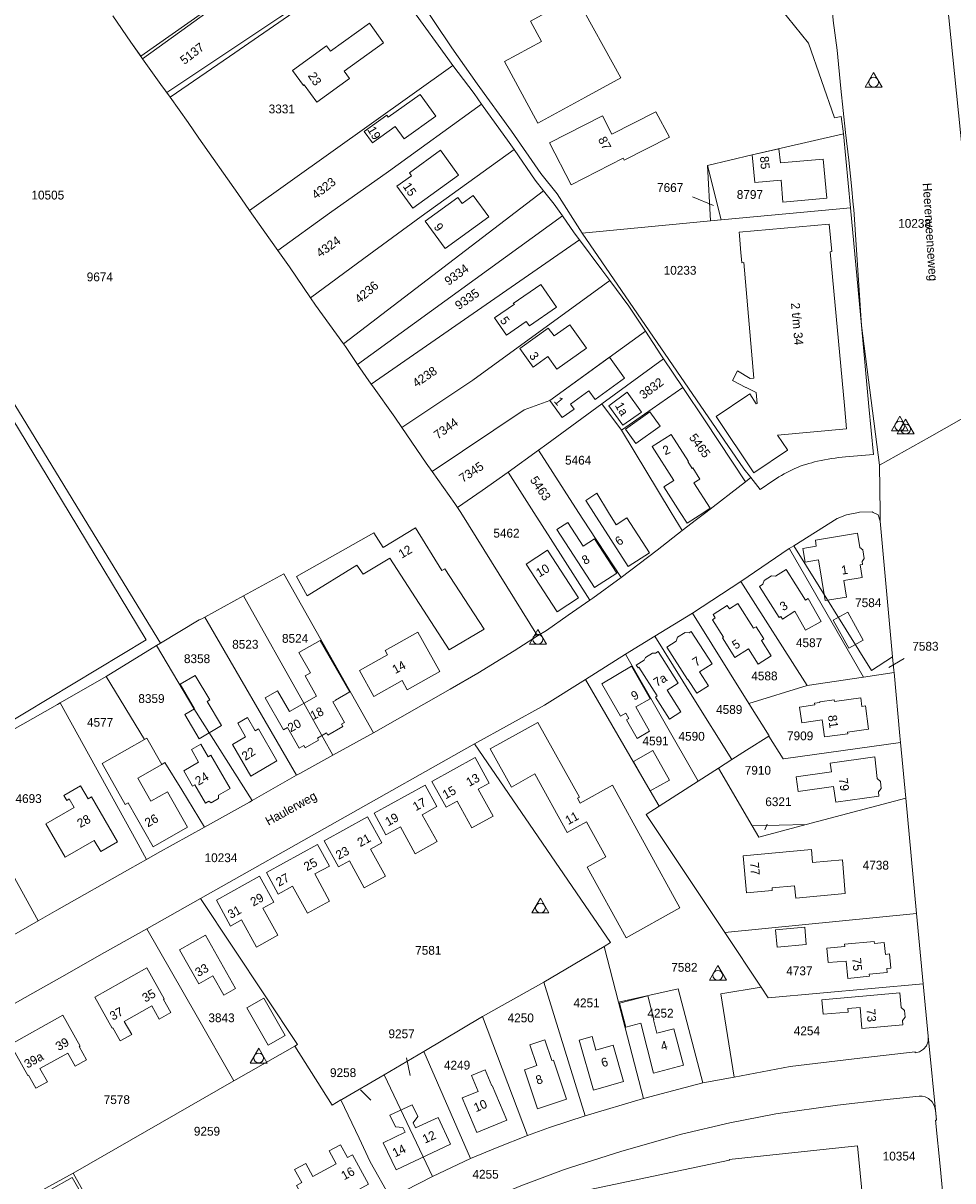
# Model space of a CAD drawing. Header units: metres. Extents: x 195864 to 198202, y 543264 to 544906.
# Tile 13 of 57: x 196137 to 196327, y 543864 to 544100. Entities that reach past the tile are written whole.
import ezdxf
from ezdxf.enums import TextEntityAlignment as Align

# ---------------------------------------------------------------- set-up
doc = ezdxf.new("R2010")
doc.units = ezdxf.units.M
doc.header["$MEASUREMENT"] = 0
for name, color, linetype, lineweight in [('Level 1', 7, 'Continuous', 0), ('Level 10', 7, 'Continuous', 0), ('Level 11', 7, 'Continuous', 0), ('Level 2', 7, 'Continuous', 0), ('Level 31', 7, 'Continuous', 0), ('Level 32', 7, 'Continuous', 0), ('Level 34', 7, 'Continuous', 0), ('Level 55', 7, 'Continuous', 0)]:
    doc.layers.add(name, color=color, linetype=linetype, lineweight=lineweight)
doc.styles.add('Style-CHAR_FAST_FONT', font='CHAR_FAST_FONT.shx')

# ---------------------------------------------------------------- blocks, each defined once
blk = doc.blocks.new('DC')
at = {"layer": 'Level 10', "color": 7, "linetype": 'Continuous', "lineweight": 0, "flags": 128}
blk.add_lwpolyline([(-1.84, -0.9), (1.63, -0.9), (-0.11, 2.1), (-1.84, -0.9)], dxfattribs=at)
at = {"layer": 'Level 10', "color": 7, "linetype": 'Continuous', "lineweight": 0}
blk.add_circle((-0.11, 0.11), 1, dxfattribs=at)

msp = doc.modelspace()

# ---------------------------------------------------------------- linework, layer by layer
at = {"layer": 'Level 1', "color": 7, "linetype": 'Continuous', "lineweight": 0}
for p, q in [((196324.92, 544110.88), (196330.66, 544054.17)), ((196160.89, 544093.13), (196161.26, 544092.61)), ((196183.11, 544061.62), (196224.63, 544091.23)), ((196166.2, 544085.68), (196166.87, 544084.75)), ((196148.58, 544000), (196106.48, 544068.75)), ((196276.64, 544070.84), (196279.39, 544059.71)), ((196277.24, 544059.51), (196276.64, 544070.84)), ((196202.28, 544034.43), (196243.16, 544065.61)), ((196279.39, 544059.71), (196305.86, 544062.16)), ((196305.86, 544062.16), (196308.06, 544038.12)), ((196306.4, 544062.83), (196306.51, 544061.83)), ((196306.51, 544061.83), (196308.06, 544038.12)), ((196205.17, 544030.22), (196246.98, 544060.51)), ((196270.9, 544058.93), (196277.24, 544059.51)), ((196277.24, 544059.51), (196279.39, 544059.71)), ((196251.05, 544056.98), (196270.9, 544058.93)), ((196284.04, 544008.92), (196251.05, 544056.98)), ((196250.5, 544055.62), (196207.93, 544026.18)), ((196308.06, 544038.12), (196311.74, 544009.61)), ((196255.06, 544022.14), (196267.67, 544031.36)), ((196271.59, 544025.48), (196267.67, 544031.36)), ((196205.17, 544030.22), (196207.93, 544026.18)), ((196259.04, 544016.75), (196271.59, 544025.48)), ((196255.06, 544022.14), (196259.04, 544016.75)), ((196259.04, 544016.75), (196269.22, 544000)), ((196235.88, 544008.24), (196242.08, 544012.67)), ((196242.08, 544012.67), (196250.27, 544000)), ((196311.74, 544009.61), (196311.89, 544000)), ((196235.88, 544008.24), (196241.15, 544000)), ((196285.47, 544007.1), (196284.04, 544008.92)), ((196284.37, 544006.25), (196285.47, 544007.1)), ((196287.37, 544004.68), (196285.47, 544007.1)), ((196276.27, 544000), (196284.37, 544006.25)), ((196287.37, 544004.68), (196290.19, 544006.56)), ((196164.93, 543973.29), (196148.58, 544000)), ((196226.23, 544000), (196225.59, 544001.03)), ((196241.89, 543974.78), (196226.23, 544000)), ((196250.27, 544000), (196252.44, 543996.66)), ((196269.22, 544000), (196271.48, 543996.28)), ((196311.89, 544000), (196311.92, 543998.2)), ((196311.92, 543998.2), (196314.43, 543970.48)), ((196258.97, 543986.7), (196252.44, 543996.66)), ((196293.3, 543992.6), (196294.24, 543993.19)), ((196283.43, 543985.86), (196293.3, 543992.6)), ((196273.53, 543979.44), (196283.43, 543985.86)), ((196283.43, 543985.86), (196297.01, 543964.67)), ((196173.96, 543978.58), (196181.85, 543982.96)), ((196181.85, 543982.96), (196194.2, 543961.03)), ((196265.84, 543974.7), (196273.53, 543979.44)), ((196273.53, 543979.44), (196285.09, 543960.96)), ((196173.96, 543978.58), (196192.7, 543946.33)), ((196259.89, 543971.06), (196265.84, 543974.7)), ((196153.82, 543966.53), (196164.12, 543972.8)), ((196164.12, 543972.8), (196164.93, 543973.29)), ((196251.68, 543965.9), (196259.89, 543971.06)), ((196259.89, 543971.06), (196274.73, 543945.16)), ((196308.45, 543966.39), (196314.74, 543967.29)), ((196144.4, 543961.12), (196153.82, 543966.53)), ((196285.09, 543960.96), (196297.01, 543964.67)), ((196297.01, 543964.67), (196308.45, 543966.39)), ((196128.05, 543951.85), (196143.84, 543960.8)), ((196143.84, 543960.8), (196144.4, 543961.12)), ((196200.13, 543950.43), (196194.2, 543961.03)), ((196173.07, 543921.16), (196229.02, 543952.74)), ((196200.13, 543950.43), (196208.4, 543954.98)), ((196316.06, 543953.04), (196317.12, 543941.69)), ((196139.95, 543916.65), (196122.36, 543948.35)), ((196278.85, 543947.78), (196281.61, 543949.55)), ((196183.61, 543941.16), (196192.7, 543946.33)), ((196274.73, 543945.16), (196278.85, 543947.78)), ((196278.85, 543947.78), (196285.77, 543936)), ((196266.73, 543940.06), (196274.73, 543945.16)), ((196296.8, 543936.28), (196317.12, 543941.69)), ((196317.12, 543941.69), (196319.34, 543918.13)), ((196285.77, 543936), (196296.8, 543936.28)), ((196162.14, 543914.99), (196173.07, 543921.16)), ((196280.14, 543914.21), (196319.34, 543918.13)), ((196319.34, 543918.13), (196320.7, 543903.77)), ((196280.14, 543914.21), (196287.58, 543903.06)), ((196243.18, 543904.13), (196255.53, 543911.37)), ((196255.53, 543911.37), (196258.47, 543900.02)), ((196230.7, 543897.07), (196243.18, 543904.13)), ((196243.18, 543904.13), (196251.64, 543876.85)), ((196320.7, 543903.77), (196321.72, 543893.11)), ((196258.47, 543900.02), (196263.55, 543880.36)), ((196218.72, 543889.93), (196230.7, 543897.07)), ((196230.7, 543897.07), (196239.86, 543872.8)), ((196321.72, 543893.11), (196323.41, 543875.95)), ((196179.89, 543883.97), (196192.34, 543891.06)), ((196210.61, 543885.2), (196218.72, 543889.93)), ((196218.72, 543889.93), (196228.24, 543868.08)), ((196210.61, 543885.2), (196220.47, 543864.4)), ((196275.69, 543883.55), (196282.06, 543884.73)), ((196147.06, 543865.13), (196179.89, 543883.97)), ((196263.55, 543880.36), (196275.69, 543883.55)), ((196251.64, 543876.85), (196263.55, 543880.36)), ((196220.47, 543864.4), (196228.24, 543868.08)), ((196207.76, 543867.45), (196211.87, 543860.06)), ((196138, 543860.15), (196147.06, 543865.13)), ((196147.06, 543865.13), (196150.37, 543859.28))]:
    msp.add_line(p, q, dxfattribs=at)
at = {"layer": 'Level 1', "color": 7, "linetype": 'Continuous', "lineweight": 0, "flags": 128}
for points in [[(196291.58, 544180.34), (196295.09, 544180.5), (196295.96, 544171.91), (196297.15, 544161.04), (196298.45, 544147.05), (196299.84, 544132.21), (196300.83, 544118.85), (196302.28, 544100.41), (196303.11, 544094.34), (196303.85, 544086.5), (196304.78, 544077.57), (196305.46, 544071.88), (196306.01, 544066.69), (196306.4, 544062.83)], [(196251.05, 544056.98), (196245.89, 544065.05), (196242.6, 544069.2), (196236.57, 544077.79), (196229.57, 544087.51), (196224.43, 544094.84), (196217.2, 544105.64), (196205.8, 544121.81), (196223.63, 544133.94), (196267.84, 544121.05), (196284.36, 544111.78), (196297.27, 544095.79), (196302.56, 544080.57), (196303.89, 544080.82), (196304.37, 544077.3)], [(196160.89, 544093.13), (196176.9, 544104.35), (196187.19, 544111.44), (196195.27, 544117.01), (196198.52, 544119.31), (196202.2, 544121.96)], [(196166.2, 544085.68), (196180.09, 544094.95), (196189.28, 544101.08), (196203.86, 544110.82), (196208.27, 544113.76)], [(196224.63, 544091.23), (196223.56, 544092.64), (196209.58, 544112.02), (196208.55, 544113.39)], [(196155.14, 544101.38), (196158.88, 544095.96), (196160.89, 544093.13)], [(196161.26, 544092.61), (196165, 544087.34), (196166.2, 544085.68)], [(196230.5, 544083.34), (196228.95, 544085.51), (196224.63, 544091.23)], [(196166.87, 544084.75), (196170.56, 544079.62), (196172.76, 544076.39), (196180.7, 544065.09), (196183.11, 544061.62)], [(196188.87, 544053.45), (196199.43, 544061.06), (196211.44, 544069.59), (196230.5, 544083.34)], [(196237.11, 544074.08), (196236.11, 544075.53), (196230.5, 544083.34)], [(196276.64, 544070.84), (196285.77, 544072.97), (196304.37, 544077.3)], [(196305.86, 544062.16), (196304.37, 544077.27), (196304.37, 544077.3)], [(196195.55, 544043.77), (196206.44, 544051.81), (196218.17, 544060.4), (196237.11, 544074.08)], [(196243.16, 544065.61), (196241.43, 544067.82), (196237.11, 544074.08)], [(196246.98, 544060.51), (196245.28, 544062.92), (196243.16, 544065.61)], [(196183.11, 544061.62), (196185.87, 544057.65), (196188.87, 544053.45)], [(196250.5, 544055.62), (196249.41, 544057.08), (196246.98, 544060.51)], [(196256.69, 544047.31), (196255.04, 544049.53), (196250.5, 544055.62)], [(196188.87, 544053.45), (196191.26, 544050.1), (196195.55, 544043.77)], [(196256.69, 544047.31), (196228.73, 544026.99), (196214.22, 544017.3)], [(196263.95, 544036.99), (196262.47, 544039.24), (196260.57, 544042.08), (196256.69, 544047.31)], [(196195.55, 544043.77), (196196.54, 544042.31), (196202.28, 544034.43)], [(196304.82, 544011.33), (196310.5, 544011.8), (196309.58, 544021.62), (196308.06, 544038.12)], [(196220.39, 544008.33), (196239.19, 544020.96), (196244.43, 544022.85), (196263.95, 544036.99)], [(196267.67, 544031.36), (196267.11, 544032.19), (196263.95, 544036.99)], [(196202.28, 544034.43), (196202.69, 544033.86), (196205.17, 544030.22)], [(196207.93, 544026.18), (196208.18, 544025.81), (196212.75, 544019.46), (196214.22, 544017.3)], [(196284.37, 544006.25), (196276.12, 544018.68), (196271.59, 544025.48)], [(196242.08, 544012.67), (196243.81, 544013.91), (196255.06, 544022.14)], [(196311.74, 544009.61), (196321.95, 544015.36), (196331.44, 544020.74)], [(196214.22, 544017.3), (196219.17, 544010.04), (196220.39, 544008.33)], [(196220.39, 544008.33), (196225.02, 544001.84), (196225.59, 544001.03)], [(196225.59, 544001.03), (196230.6, 544004.47), (196235.88, 544008.24)], [(196241.15, 544000), (196244.55, 543994.69), (196252.61, 543982.06)], [(196271.48, 543996.28), (196274.4, 543998.55), (196276.27, 544000)], [(196294.24, 543993.19), (196303.13, 543998.75), (196304.98, 543999.52), (196307.43, 544000)], [(196307.43, 544000), (196307.69, 544000.05), (196310.22, 544000.11), (196310.44, 544000)], [(196310.44, 544000), (196311.48, 543999.47), (196311.92, 543998.2)], [(196258.97, 543986.7), (196266.37, 543992.29), (196271.48, 543996.28)], [(196294.24, 543993.19), (196310.15, 543967.75), (196314.43, 543970.48)], [(196293.3, 543992.6), (196293.37, 543992.59), (196308.45, 543966.39)], [(196208.4, 543954.98), (196190.09, 543987.46), (196181.85, 543982.96)], [(196252.61, 543982.06), (196253.22, 543982.48), (196258.97, 543986.7)], [(196241.89, 543974.78), (196243.71, 543975.92), (196248.17, 543979.02), (196252.61, 543982.06)], [(196164.93, 543973.29), (196172.83, 543978.05), (196173.38, 543978.25), (196173.96, 543978.58)], [(196208.4, 543954.98), (196224.07, 543963.89), (196229.75, 543967.19), (196237.15, 543971.73), (196241.89, 543974.78)], [(196265.84, 543974.7), (196273.5, 543962.46), (196281.61, 543949.55)], [(196164.12, 543972.8), (196171.73, 543959.97), (196183.61, 543941.16)], [(196314.43, 543970.48), (196314.68, 543967.72), (196314.74, 543967.29)], [(196314.74, 543967.29), (196315.93, 543954.38), (196316.06, 543953.04)], [(196153.82, 543966.53), (196161.66, 543953.66), (196162.15, 543953.94), (196165.21, 543948.55), (196165.77, 543948.95), (196169.26, 543943.33), (196173.87, 543935.74)], [(196229.02, 543952.74), (196243.3, 543960.65), (196251.68, 543965.9)], [(196251.68, 543965.9), (196264.94, 543943.16), (196266.73, 543940.06)], [(196144.4, 543961.12), (196159.93, 543932.99), (196162.08, 543929.17)], [(196285.09, 543960.96), (196289.2, 543954.39), (196289.13, 543954.35)], [(196229.02, 543952.74), (196256.81, 543912.19), (196255.53, 543911.37)], [(196281.61, 543949.55), (196284.61, 543951.46), (196289.13, 543954.35)], [(196289.13, 543954.35), (196292.08, 543949.67), (196292.15, 543949.67), (196316.06, 543953.04)], [(196192.7, 543946.33), (196193.33, 543946.69), (196200.13, 543950.43)], [(196173.87, 543935.74), (196183.08, 543940.86), (196183.61, 543941.16)], [(196280.14, 543914.21), (196264.07, 543938.36), (196266.73, 543940.06)], [(196285.77, 543936), (196287.1, 543933.73), (196296.8, 543936.28)], [(196162.08, 543929.17), (196164.29, 543930.41), (196173.87, 543935.74)], [(196139.95, 543916.65), (196143.74, 543918.82), (196158.67, 543927.26), (196162.08, 543929.17)], [(196173.07, 543921.16), (196192.92, 543891.39), (196192.34, 543891.06)], [(196125.14, 543893.97), (196126.19, 543894.67), (196136.2, 543900.35), (196144.73, 543905.16), (196153.48, 543910.13), (196162.14, 543914.99)], [(196126.86, 543909.33), (196127.37, 543909.63), (196130.41, 543911.21), (196139.95, 543916.65)], [(196162.14, 543914.99), (196172.18, 543897.44), (196179.89, 543883.97)], [(196287.58, 543903.06), (196289.01, 543900.93), (196320.7, 543903.77)], [(196258.47, 543900.02), (196270.6, 543902.73), (196275.69, 543883.55)], [(196287.58, 543903.06), (196279.36, 543901.7), (196282.06, 543884.73)], [(196282.06, 543884.73), (196293.49, 543886.86), (196306.56, 543888.47), (196319.04, 543889.88), (196319.06, 543889.68), (196319.92, 543889.89), (196320.77, 543890.41), (196321.32, 543891.08), (196321.72, 543892.03), (196321.72, 543893.11)], [(196192.34, 543891.06), (196199.99, 543879.01), (196201.77, 543880.05)], [(196201.77, 543880.05), (196201.95, 543880.15), (196210.61, 543885.2)], [(196201.77, 543880.05), (196205.48, 543872.27), (196207.76, 543867.45)], [(196248.62, 543866.25), (196259.1, 543869.58), (196271.34, 543873.07), (196281.2, 543875.42), (196290.58, 543877.21), (196303.14, 543879), (196312.66, 543880.07), (196319.86, 543880.8), (196320.46, 543880.82), (196321.06, 543880.67), (196321.75, 543880.34), (196322.51, 543879.69), (196322.98, 543878.79), (196323.18, 543877.9), (196323.41, 543875.95)], [(196239.86, 543872.8), (196244.37, 543874.45), (196251.64, 543876.85)], [(196325.62, 543850.43), (196324.19, 543865.83), (196323.22, 543875.93), (196323.41, 543875.95)], [(196228.24, 543868.08), (196233.65, 543870.38), (196239.86, 543872.8)], [(196219.04, 543853.52), (196225.91, 543856.96), (196233.29, 543860.36), (196238.52, 543862.53), (196247.18, 543865.79), (196248.62, 543866.25)], [(196211.87, 543860.06), (196214.86, 543861.57), (196220.47, 543864.4)]]:
    msp.add_lwpolyline(points, dxfattribs=at)
at = {"layer": 'Level 1', "color": 7, "linetype": 'Continuous', "lineweight": 0, "extrusion": (0, 0, -1)}
for centre, radius, start, end in [((-196303.99, 543986.98), 23.95, 54.8195, 78.2322), ((-196308.03, 543972.05), 39.41, 76.9168, 85.3286)]:
    msp.add_arc(centre, radius, start, end, dxfattribs=at)
at = {"layer": 'Level 11', "color": 7, "linetype": 'Continuous', "lineweight": 13}
for p, q in [((196202.42, 544090.05), (196210.47, 544095.85)), ((196251.74, 544084.74), (196258.89, 544088.69)), ((196283.14, 544056.5), (196283.44, 544052.97)), ((196283.44, 544052.97), (196283.55, 544051.71)), ((196248.51, 544038.28), (196245.33, 544036.01)), ((196251.89, 544033.55), (196248.51, 544038.28)), ((196244.1, 544037.59), (196238.28, 544033.43)), ((196244.1, 544037.59), (196245.33, 544036.01)), ((196238.28, 544033.43), (196241.01, 544029.61)), ((196245.86, 544029.24), (196251.89, 544033.55)), ((196241.01, 544029.61), (196244.03, 544031.81)), ((196244.03, 544031.81), (196245.86, 544029.24)), ((196266.94, 544017.61), (196264.85, 544020.52)), ((196271.05, 544000), (196267.7, 544005.2)), ((196272.46, 543997.81), (196271.05, 544000)), ((196275.85, 544000), (196272.46, 543997.81)), ((196277.17, 544000.85), (196275.85, 544000)), ((196169.85, 543958.74), (196172.78, 543953.79)), ((196172.78, 543953.79), (196177.34, 543956.49))]:
    msp.add_line(p, q, dxfattribs=at)
at = {"layer": 'Level 11', "color": 7, "linetype": 'Continuous', "lineweight": 13, "flags": 128}
for points in [[(196146.22, 544000), (196056.04, 544148.79), (196046.08, 544142.3)], [(196258.89, 544088.69), (196249.74, 544105.36), (196240.48, 544100.24), (196242.72, 544096.11)], [(196210.47, 544095.85), (196207.58, 544099.86), (196199.63, 544094.12)], [(196202.42, 544090.05), (196203.5, 544088.55), (196196.83, 544083.73), (196194.28, 544087.26), (196194.12, 544087.14), (196191.89, 544090.21), (196198.83, 544095.24), (196199.63, 544094.12)], [(196251.74, 544084.74), (196241.96, 544079.45), (196235.16, 544092.02), (196242.72, 544096.11)], [(196221.11, 544080.9), (196217.95, 544085.32), (196211.42, 544080.66), (196211.13, 544081.07), (196206.53, 544077.78), (196208.2, 544075.45), (196212.86, 544078.78), (196214.65, 544076.28), (196221.11, 544080.9)], [(196268.83, 544076.62), (196266.08, 544081.78), (196257.11, 544077.21), (196255.17, 544080.96), (196244.33, 544075.43), (196248.75, 544066.83), (196259.4, 544072.31), (196259.62, 544071.89), (196268.83, 544076.62)], [(196225.8, 544068.83), (196216.46, 544062.08), (196213.19, 544066.6), (196216.14, 544068.73), (196215.73, 544069.31), (196222.12, 544073.92), (196225.8, 544068.83)], [(196300.98, 544064.15), (196300.26, 544072.11), (196291.51, 544071.34), (196291.22, 544074.24), (196285.77, 544072.97), (196286.27, 544067.36), (196291.64, 544067.84), (196292.04, 544063.34), (196300.98, 544064.15)], [(196231.97, 544060.31), (196228.79, 544064.71), (196226.53, 544063.08), (196225.65, 544064.3), (196218.98, 544059.48), (196223.03, 544053.86), (196231.97, 544060.31)], [(196304.59, 544021.82), (196301.67, 544053.22), (196301.99, 544053.25), (196301.5, 544058.82), (196283.07, 544057.21), (196283.14, 544056.5)], [(196283.55, 544051.71), (196283.62, 544050.97), (196284.05, 544051.01), (196286.11, 544027.43), (196285.36, 544027.36), (196282.77, 544028.89), (196281.76, 544026.89), (196284.48, 544025.47), (196284.5, 544025.52), (196286.53, 544024.46), (196286.75, 544022.2), (196286.59, 544022.17), (196285.25, 544024.17), (196284.86, 544023.91)], [(196245.77, 544041.91), (196242.59, 544046.5), (196236.96, 544042.61), (196237.21, 544042.53), (196233.13, 544039.71), (196235.57, 544036.19), (196239.62, 544038.99), (196240.24, 544038.09), (196245.77, 544041.91)], [(196259.7, 544027.42), (196256.62, 544031.68), (196244.43, 544022.85), (196246.97, 544019.34), (196249.39, 544021.09), (196248.66, 544022.1), (196252.42, 544024.82), (196253.69, 544023.07), (196259.7, 544027.42)], [(196263.14, 544020.49), (196260.25, 544024.51), (196256.46, 544021.78), (196259.35, 544017.77), (196263.14, 544020.49)], [(196284.86, 544023.91), (196278.36, 544019.54), (196286.09, 544008.09), (196292.96, 544012.72), (196292.95, 544012.74)], [(196292.95, 544012.74), (196290.9, 544015.78), (196305.03, 544017.07), (196304.59, 544021.82)], [(196264.85, 544020.52), (196259.89, 544016.97), (196261.98, 544014.05), (196266.94, 544017.61)], [(196277.17, 544000.85), (196273.85, 544006.04), (196275.05, 544006.81), (196273.61, 544009.06), (196273.51, 544008.99), (196272.63, 544010.36), (196272.72, 544010.42), (196269.2, 544015.92), (196265.32, 544013.43), (196269.75, 544006.51), (196267.7, 544005.2)], [(196256.42, 544000), (196254.03, 544003.9), (196251.75, 544002.44), (196253.32, 544000)], [(196114.92, 543950.81), (196117.21, 543947.04), (196162, 543973.97), (196146.22, 544000)], [(196253.32, 544000), (196260.45, 543988.94), (196264.81, 543991.77), (196260.18, 543998.91), (196257.97, 543997.48), (196256.42, 544000)], [(196258.09, 543987.59), (196253.56, 543984.65), (196245.84, 543996.51), (196248.07, 543997.96), (196251.24, 543993.1), (196253.53, 543994.59), (196258.09, 543987.59)], [(196231, 543976.19), (196222.97, 543988.47), (196222.37, 543988.15), (196216.98, 543996.86), (196210.41, 543992.8), (196208.45, 543995.8), (196192.67, 543986.91), (196194.88, 543982.94), (196204.99, 543989.24), (196206.32, 543987.39), (196211.76, 543990.68), (196223.88, 543971.97), (196231, 543976.19)], [(196308.63, 543990.59), (196308.33, 543992.37), (196307.71, 543992.8), (196307.23, 543995.73), (196298.66, 543994.31), (196298.84, 543993.1), (196296.12, 543992.65), (196296.59, 543989.87), (196299.27, 543990.32), (196300.68, 543981.99), (196305, 543982.7), (196304.44, 543986.07), (196308.21, 543986.69), (196307.78, 543989.27), (196308.28, 543989.36), (196308.18, 543989.97), (196308.63, 543990.59)], [(196250.27, 543982.55), (196245.9, 543979.71), (196239.56, 543989.46), (196243.93, 543992.3), (196250.27, 543982.55)], [(196294.49, 543979.83), (196291.96, 543978.23), (196291.61, 543978.78), (196291.24, 543978.55), (196287.25, 543984.9), (196287.9, 543985.32), (196288.2, 543986.08), (196289.7, 543987.03), (196290.5, 543986.97), (196292.69, 543988.36), (196296.65, 543982.1), (196297.2, 543982.45)], [(196289.62, 543970.7), (196286.99, 543969.01), (196284.99, 543972.14), (196282.2, 543970.38), (196279.67, 543974.38), (196279.87, 543974.5), (196277.63, 543978.06), (196278.22, 543978.45), (196277.78, 543979.14), (196280.67, 543980.97), (196281.11, 543980.28), (196282.83, 543981.37), (196286.03, 543976.34), (196286.54, 543976.66), (196288.13, 543974.16), (196287.62, 543973.84), (196289.62, 543970.7)], [(196294.49, 543979.83), (196296.66, 543975.94), (196299.85, 543977.72), (196297.2, 543982.45)], [(196308.42, 543973.94), (196305.46, 543972.31), (196302.31, 543978.02), (196305.29, 543979.64), (196308.42, 543973.94)], [(196221.95, 543967.49), (196217.49, 543975.53), (196210.76, 543971.8), (196211.25, 543970.92), (196205.52, 543967.74), (196208.47, 543962.43), (196214.26, 543965.65), (196215.29, 543963.8), (196221.95, 543967.49)], [(196277.58, 543969.11), (196274.99, 543967.43), (196276.82, 543964.59), (196274.47, 543963.08), (196272.63, 543965.91), (196272.57, 543965.88), (196268.29, 543972.48), (196270.21, 543973.72), (196270.52, 543974.52), (196272.03, 543975.49), (196272.89, 543975.43), (196273.32, 543975.71), (196277.58, 543969.11)], [(196195.51, 543967.26), (196193.14, 543971.37), (196197.51, 543973.88), (196203.58, 543963.35), (196200.64, 543961.66)], [(196271.2, 543959.27), (196268.4, 543963.73), (196270.65, 543965.13), (196266.53, 543971.61), (196265.97, 543971.26), (196265.36, 543971.26), (196263.93, 543970.37), (196263.66, 543969.82), (196262.08, 543968.84), (196262.44, 543968.28), (196262.62, 543968.4), (196266.36, 543962.53), (196265.99, 543962.29), (196268.85, 543957.8), (196271.2, 543959.27)], [(196202.51, 543957.11), (196201.85, 543956.74), (196202.12, 543956.26), (196199.1, 543954.53), (196198.84, 543954.98), (196196.94, 543953.9), (196197.18, 543953.48), (196194.45, 543951.92), (196194.18, 543952.39), (196193.25, 543951.86), (196190.84, 543956.08), (196190, 543955.6), (196186.29, 543962.12), (196188.83, 543963.57), (196191.25, 543959.34), (196196.79, 543962.5), (196194.42, 543966.64), (196195.51, 543967.26)], [(196264.79, 543955.34), (196261.96, 543960.28), (196264.88, 543961.95), (196261.08, 543968.58), (196255.04, 543964.98), (196258.87, 543958.38), (196259.97, 543959), (196260.58, 543957.92), (196260.11, 543957.66), (196262.24, 543953.85), (196264.79, 543955.34)], [(196177.34, 543956.49), (196174.42, 543961.41), (196174.95, 543961.72), (196171.99, 543966.71), (196168.92, 543964.9)], [(196168.92, 543964.9), (196171.86, 543959.93), (196169.85, 543958.74)], [(196200.64, 543961.66), (196200.67, 543961.62), (196200.12, 543961.31), (196202.51, 543957.11)], [(196309.52, 543955.74), (196308.86, 543960.48), (196308.17, 543960.39), (196307.92, 543962.15), (196302.54, 543961.41), (196302.5, 543961.71), (196299.54, 543961.3), (196299.55, 543961.19), (196298.5, 543961.04), (196298.55, 543960.71), (196295.41, 543960.25), (196295.86, 543957.07), (196300.07, 543957.67), (196300.55, 543954.16), (196305.27, 543954.82), (196305.23, 543955.12), (196309.52, 543955.74)], [(196188.7, 543949.25), (196183.35, 543946.15), (196179.59, 543952.61), (196182.29, 543954.18), (196180.68, 543956.94), (196182.69, 543958.11), (196184.25, 543955.43), (196184.89, 543955.8), (196188.7, 543949.25)], [(196270.98, 543919.3), (196257.21, 543944.29), (196250.61, 543940.61), (196250.04, 543941.63), (196250.48, 543941.87), (196242, 543957.09), (196232.26, 543951.7), (196236.59, 543943.94), (196241.35, 543946.6), (196247.97, 543934.63), (196251.94, 543936.81), (196255.87, 543929.68), (196252.08, 543927.6), (196259.98, 543913.17), (196270.98, 543919.3)], [(196170.45, 543935.76), (196166.34, 543942.98), (196162.96, 543941.06), (196160.29, 543945.75), (196165.21, 543948.55), (196162.15, 543953.94), (196152.96, 543948.71), (196157.69, 543940.39), (196158.31, 543940.74), (196163.42, 543931.76), (196170.45, 543935.76)], [(196179.12, 543943.65), (196175.21, 543950.42), (196174.67, 543950.11), (196173.17, 543952.71), (196171.22, 543951.58), (196172.7, 543949.02), (196169.65, 543947.26), (196171.46, 543944.13), (196171.92, 543944.4), (196174.1, 543940.63), (196174.81, 543941.04), (196175.24, 543940.72), (196176.74, 543941.58), (196176.74, 543942.27), (196179.12, 543943.65)], [(196268.86, 543945.37), (196265.47, 543951.37), (196261.53, 543949.15), (196264.94, 543943.16), (196268.86, 543945.37)], [(196232.84, 543937.98), (196229.81, 543943.47), (196232.05, 543944.71), (196229.15, 543949.98), (196220.29, 543945.09), (196223.23, 543939.82), (196225.47, 543941.06), (196228.52, 543935.58), (196232.84, 543937.98)], [(196312.11, 543943.66), (196311.97, 543945.05), (196311.25, 543945.65), (196310.8, 543950.07), (196301.67, 543948.81), (196301.93, 543947.03), (196294.72, 543946.02), (196295.17, 543943.04), (196302.39, 543944.03), (196302.82, 543940.85), (196311.61, 543942.1), (196311.52, 543942.98), (196312.11, 543943.66)], [(196156.15, 543932.78), (196150.8, 543941.96), (196150.12, 543941.56), (196148.59, 543944.2), (196145.17, 543942.21), (196145.75, 543941.22), (196146.23, 543941.5), (196147.25, 543939.76), (196141.47, 543936.39), (196145.42, 543929.59), (196151.36, 543933.05), (196152.69, 543930.77), (196156.15, 543932.78)], [(196221.37, 543939.96), (196218.93, 543944.34), (196208.54, 543938.6), (196210.93, 543934.21), (196213.91, 543935.84), (196216.94, 543930.29), (196221.43, 543932.8), (196218.37, 543938.29), (196221.37, 543939.96)], [(196210.87, 543925.77), (196207.83, 543931.28), (196210.09, 543932.53), (196207.16, 543937.84), (196198.34, 543932.98), (196201.25, 543927.67), (196203.51, 543928.9), (196206.53, 543923.38), (196210.87, 543925.77)], [(196199.39, 543927.81), (196196.97, 543932.23), (196186.53, 543926.48), (196188.95, 543922.06), (196191.9, 543923.68), (196194.91, 543918.18), (196199.45, 543920.66), (196196.42, 543926.19), (196199.39, 543927.81)], [(196304.77, 543922.18), (196304.18, 543929.08), (196298.08, 543928.55), (196297.84, 543931.21), (196283.91, 543929.91), (196284.61, 543922.34), (196289.85, 543922.83), (196289.8, 543923.37), (196294.42, 543923.79), (196294.65, 543921.26), (196304.77, 543922.18)], [(196188.87, 543913.68), (196185.83, 543919.18), (196188.07, 543920.42), (196185.14, 543925.72), (196176.34, 543920.87), (196179.23, 543915.55), (196181.48, 543916.8), (196184.53, 543911.27), (196188.87, 543913.68)], [(196296.76, 543911.8), (196296.5, 543915.31), (196290.51, 543914.76), (196290.83, 543911.28), (196296.76, 543911.8)], [(196180.2, 543902.78), (196174.09, 543913.71), (196168.78, 543910.7), (196172.73, 543903.76), (196175.61, 543905.39), (196177.83, 543901.45), (196180.2, 543902.78)], [(196314.07, 543906.94), (196313.79, 543909.86), (196312.95, 543909.78), (196312.73, 543912.2), (196310.71, 543912), (196310.67, 543912.42), (196304.63, 543911.83), (196304.67, 543911.41), (196300.97, 543911.04), (196301.27, 543908.09), (196304.97, 543908.41), (196305.31, 543904.86), (196309.71, 543905.3), (196309.67, 543905.72), (196313.29, 543906.09), (196313.22, 543906.86), (196314.07, 543906.94)], [(196165.67, 543900.67), (196162.14, 543907), (196151.47, 543901.03), (196155.01, 543894.7)], [(196190.38, 543893.21), (196186.88, 543891.27), (196182.57, 543898.84), (196186.03, 543900.81), (196190.38, 543893.21)], [(196265.58, 543896.43), (196265.68, 543896.46), (196264.45, 543901.34), (196258.62, 543899.82), (196259.94, 543894.93), (196262.99, 543895.76)], [(196317, 543896.98), (196316.87, 543898.35), (196316.17, 543898.94), (196315.9, 543901.93), (196299.99, 543900.53), (196300.25, 543897.55), (196305.34, 543898), (196305.28, 543898.71), (196307.78, 543898.94), (196308.17, 543894.66), (196316.5, 543895.37), (196316.42, 543896.25), (196317, 543896.98)], [(196155.01, 543894.7), (196155.18, 543894.8), (196156.69, 543892.11), (196159.02, 543893.41), (196157.52, 543896.1), (196163.16, 543899.27), (196164.66, 543896.58), (196167, 543897.89), (196165.5, 543900.57), (196165.67, 543900.67)], [(196148.47, 543891.04), (196144.97, 543897.35), (196134.24, 543891.4), (196137.79, 543885.05)], [(196262.99, 543895.76), (196265.58, 543885.53), (196271.7, 543887.13), (196269.76, 543894.61), (196266.27, 543893.71), (196265.58, 543896.43)], [(196247.83, 543880.24), (196241.93, 543878.25), (196239.23, 543886.2), (196241.78, 543887.07), (196240.33, 543891.34), (196243.4, 543892.36), (196244.85, 543888.1), (196245.16, 543888.2), (196247.83, 543880.24)], [(196259.5, 543883.85), (196253.37, 543882.07), (196250.44, 543892.24), (196253.04, 543893.01), (196253.85, 543890.23), (196257.38, 543891.26), (196259.5, 543883.85)], [(196137.79, 543885.05), (196137.96, 543885.15), (196139.46, 543882.45), (196141.8, 543883.75), (196140.29, 543886.46), (196145.96, 543889.62), (196147.45, 543886.94), (196149.79, 543888.24), (196148.29, 543890.94), (196148.47, 543891.04)], [(196235.62, 543875.91), (196232.67, 543882.98), (196232.58, 543882.94), (196231.22, 543886.2), (196228.43, 543885.05), (196229.77, 543881.79), (196226.55, 543880.46), (196229.48, 543873.4), (196235.62, 543875.91)], [(196224.12, 543871.03), (196221.59, 543876.5), (196217.01, 543874.37), (196216.53, 543875.4), (196217.43, 543876.67), (196216.3, 543879.09), (196211.74, 543876.94), (196212.87, 543874.58), (196214.39, 543874.46), (196214.87, 543873.46), (196210.39, 543871.31), (196213.03, 543865.77), (196224.12, 543871.03)], [(196207.42, 543862.9), (196204.15, 543868.86), (196203.09, 543868.29), (196201.65, 543870.93), (196199.37, 543869.68), (196200.81, 543867.04), (196196.03, 543864.43), (196194.59, 543867.08), (196192.3, 543865.83), (196193.74, 543863.18), (196192.71, 543862.62), (196195.99, 543856.6), (196207.42, 543862.9)], [(196308.88, 543853.98), (196307.27, 543870.66), (196281.08, 543867.9), (196281.09, 543867.8), (196249.71, 543861.2), (196253.14, 543845.35), (196279.87, 543850.99), (196288.42, 543835.4), (196306.57, 543837.2), (196305.74, 543845.98), (196306.06, 543846.01), (196305.3, 543853.62), (196308.88, 543853.98)], [(196149.94, 543858.85), (196146.9, 543864.26), (196142.03, 543861.52), (196145.07, 543856.11), (196149.94, 543858.85)]]:
    msp.add_lwpolyline(points, dxfattribs=at)
at = {"layer": 'Level 31', "color": 7, "linetype": 'Continuous', "lineweight": 0}
for p, q in [((196273.57, 544064.41), (196277.82, 544062.67)), ((196316.82, 543970.17), (196313.67, 543968.35)), ((196288.84, 543936.36), (196288.32, 543935.17)), ((196215.15, 543888.68), (196215.9, 543885.08)), ((196205.74, 543882.12), (196207.88, 543880.03))]:
    msp.add_line(p, q, dxfattribs=at)
at = {"layer": 'Level 55', "color": 7, "linetype": 'Continuous', "lineweight": 0}
for p, q in [((196148.58, 544000), (196106.48, 544068.75)), ((196205.17, 544030.22), (196207.93, 544026.18)), ((196164.93, 543973.29), (196148.58, 544000)), ((196226.23, 544000), (196225.59, 544001.03)), ((196241.89, 543974.78), (196226.23, 544000)), ((196173.96, 543978.58), (196181.85, 543982.96))]:
    msp.add_line(p, q, dxfattribs=at)
at = {"layer": 'Level 55', "color": 7, "linetype": 'Continuous', "lineweight": 0, "flags": 128}
for points in [[(196202.22, 544121.92), (196187.4, 544111.5), (196170.51, 544099.27), (196161.26, 544092.61)], [(196166.87, 544084.75), (196178.99, 544093.06), (196192.99, 544102.71), (196208.55, 544113.39)], [(196155.14, 544101.38), (196158.88, 544095.96), (196161.26, 544092.61)], [(196161.26, 544092.61), (196165, 544087.34), (196166.87, 544084.75)], [(196166.87, 544084.75), (196170.56, 544079.62), (196172.76, 544076.39), (196180.7, 544065.09), (196183.11, 544061.62)], [(196183.11, 544061.62), (196185.87, 544057.65), (196188.87, 544053.45)], [(196188.87, 544053.45), (196191.26, 544050.1), (196195.55, 544043.77)], [(196195.55, 544043.77), (196196.54, 544042.31), (196202.28, 544034.43)], [(196202.28, 544034.43), (196202.69, 544033.86), (196205.17, 544030.22)], [(196207.93, 544026.18), (196208.18, 544025.81), (196212.75, 544019.46), (196214.22, 544017.3)], [(196214.22, 544017.3), (196219.17, 544010.04), (196220.39, 544008.33)], [(196220.39, 544008.33), (196225.02, 544001.84), (196225.59, 544001.03)], [(196208.4, 543954.98), (196190.09, 543987.46), (196181.85, 543982.96)], [(196164.93, 543973.29), (196172.83, 543978.05), (196173.38, 543978.25), (196173.96, 543978.58)], [(196208.4, 543954.98), (196224.07, 543963.89), (196229.75, 543967.19), (196237.15, 543971.73), (196241.89, 543974.78)], [(196248.62, 543866.25), (196259.1, 543869.58), (196271.34, 543873.07), (196281.2, 543875.42), (196290.58, 543877.21), (196303.14, 543879), (196312.66, 543880.07), (196319.86, 543880.8), (196320.46, 543880.82), (196321.06, 543880.67), (196321.75, 543880.34), (196322.51, 543879.69), (196322.98, 543878.79), (196323.18, 543877.9), (196323.41, 543875.95)], [(196325.62, 543850.43), (196324.19, 543865.83), (196323.22, 543875.93), (196323.41, 543875.95)], [(196219.04, 543853.52), (196225.91, 543856.96), (196233.29, 543860.36), (196238.52, 543862.53), (196247.18, 543865.79), (196248.62, 543866.25)]]:
    msp.add_lwpolyline(points, dxfattribs=at)

# ---------------------------------------------------------------- block references
at = {"layer": 'Level 10', "color": 7, "linetype": 'Continuous', "lineweight": 0}
for p in [(196310.66, 544087.71), (196316.01, 544017.53), (196317.19, 544016.92), (196242.08, 543974), (196242.62, 543919.15), (196278.84, 543905.4), (196185.07, 543888.5)]:
    msp.add_blockref('DC', p, dxfattribs=at)

# ---------------------------------------------------------------- texts
at = {"layer": 'Level 2', "color": 7, "linetype": 'Continuous', "lineweight": 13, "style": 'Style-CHAR_FAST_FONT'}
for s, rotation, p in [('5137', 37.5651, (196171.35, 544093.66)), ('3331', 0, (196189.68, 544082.35)), ('4323', 37.794, (196198.23, 544066.18)), ('7667', 0, (196269, 544066.31)), ('8797', 0, (196285.28, 544064.89)), ('10238', 0, (196318.92, 544058.99)), ('4324', 35.3973, (196199.18, 544054.25)), ('9334', 36.1886, (196225.37, 544048.53)), ('10233', 0, (196271.02, 544049.41)), ('4236', 40.2836, (196206.99, 544044.97)), ('9335', 34.9588, (196227.52, 544043.54)), ('4238', 34.3753, (196218.86, 544027.68)), ('3832', 36.6626, (196265.15, 544025.32)), ('7344', 35.8324, (196223.19, 544017.13)), ('5465', 306.4232, (196275.07, 544013.64)), ('7345', 33.8019, (196228.38, 544008.23)), ('5464', 0, (196250.21, 544010.65)), ('5463', 303.6583, (196242.52, 544004.91)), ('5462', 0, (196235.57, 543995.76)), ('7584', 0, (196309.45, 543981.56)), ('8523', 0, (196182.23, 543973.07)), ('8524', 0, (196192.4, 543974.28)), ('4587', 0, (196297.37, 543973.39)), ('7583', 0, (196321.13, 543972.67)), ('8358', 0, (196172.37, 543970.13)), ('4588', 0, (196288.25, 543966.61)), ('8359', 0, (196163.06, 543961.99)), ('4589', 0, (196281.06, 543959.76)), ('4577', 0, (196152.58, 543957.15)), ('4590', 0, (196273.38, 543954.29)), ('7909', 0, (196295.54, 543954.38)), ('4591', 0, (196266.02, 543953.34)), ('7910', 0, (196286.91, 543947.36)), ('4693', 0, (196137.97, 543941.57)), ('6321', 0, (196291.1, 543940.94)), ('10234', 0, (196177.26, 543929.5)), ('7581', 0, (196219.6, 543910.6)), ('7582', 0, (196271.9, 543907.13)), ('4737', 0, (196295.39, 543906.41)), ('4251', 0, (196251.93, 543899.87)), ('4252', 0, (196267.03, 543897.77)), ('3843', 0, (196177.37, 543896.83)), ('4250', 0, (196238.48, 543896.81)), ('9257', 0, (196214.15, 543893.57)), ('4254', 0, (196296.92, 543894.17)), ('9258', 0, (196202.2, 543885.63)), ('4249', 0, (196225.48, 543887.17)), ('7578', 0, (196155.99, 543880.12)), ('9259', 0, (196174.4, 543873.67)), ('4255', 0, (196231.3, 543864.89))]:
    msp.add_text(s, height=1.8, rotation=rotation, dxfattribs=at).set_placement(p, align=Align.MIDDLE_CENTER)
for s, p in [('10505', (196141.89, 544064.77)), ('4738', (196311, 543927.98))]:
    msp.add_text(s, height=1.8, dxfattribs=at).set_placement(p, align=Align.MIDDLE_CENTER)
at = {"layer": 'Level 32', "color": 7, "linetype": 'Continuous', "lineweight": 13, "style": 'Style-CHAR_FAST_FONT'}
for s, rotation, p in [('23', 303.5788, (196194.94, 544089.13)), ('19', 301.0522, (196207.09, 544078.14)), ('87', 297.3849, (196254.21, 544076.14)), ('85', 274.6447, (196287.33, 544072.64)), ('15', 303.9125, (196214.32, 544066.56)), ('9', 306.8699, (196220.62, 544058.24)), ('2 t/m 34', 274.9921, (196293.67, 544042.72)), ('5', 306.0905, (196234.13, 544039.17)), ('3', 306.0905, (196240.1, 544031.94)), ('1', 309.1161, (196245.17, 544022.66)), ('1a', 300.6689, (196257.66, 544021.82)), ('2', 24.7191, (196267.98, 544011.65)), ('12', 30.8753, (196214.19, 543990.53)), ('6', 34.9451, (196258.54, 543993.09)), ('8', 28.6151, (196251.58, 543989.25)), ('10', 30.6689, (196242.26, 543986.69)), ('1', 9.2645, (196304.1, 543987.28)), ('3', 32.3393, (196292.1, 543979.8)), ('5', 32.2909, (196282.36, 543971.96)), ('14', 28.6151, (196212.85, 543966.98)), ('7', 32.959, (196274.29, 543968.46)), ('7a', 31.8778, (196266.29, 543964.32)), ('9', 29.7449, (196261.65, 543961.55)), ('18', 26.7955, (196196.06, 543957.57)), ('20', 28.8209, (196191.5, 543955.07)), ('81', 277.7575, (196301.21, 543958.51)), ('22', 32.6732, (196182.24, 543949.25)), ('24', 30.8753, (196172.66, 543944.19)), ('13', 28.9489, (196227.96, 543943.96)), ('79', 277.7007, (196303.43, 543945.67)), ('15', 28.9489, (196223.13, 543941.4)), ('17', 29.0768, (196217.05, 543938.98)), ('19', 28.6151, (196211.4, 543935.89)), ('11', 28.743, (196248.18, 543936.17)), ('28', 28.8209, (196148.5, 543935.55)), ('26', 28.8209, (196162.32, 543935.68)), ('21', 28.9489, (196205.72, 543931.65)), ('23', 28.487, (196201.3, 543929.07)), ('25', 28.6151, (196194.79, 543926.72)), ('77', 275.2204, (196285.29, 543928.51)), ('27', 28.743, (196189.1, 543923.57)), ('29', 28.9489, (196183.87, 543919.52)), ('31', 29.0768, (196179.26, 543916.99)), ('33', 29.5388, (196172.61, 543905.13)), ('75', 275.4539, (196306.17, 543908.98)), ('35', 29.2048, (196161.79, 543899.93)), ('37', 29.2048, (196155.17, 543896.22)), ('73', 275.1633, (196309.07, 543898.57)), ('39', 29.2829, (196144.1, 543890.02)), ('4', 14.481, (196267.32, 543890.11)), ('39a', 29.2048, (196137.71, 543886.44)), ('6', 16.2602, (196255.21, 543886.72)), ('8', 18.7791, (196241.9, 543883.15)), ('10', 22.4082, (196229.33, 543877.55)), ('12', 24.8992, (196218.93, 543871.13)), ('14', 25.5914, (196212.8, 543868.31)), ('16', 28.6151, (196202.41, 543863.64))]:
    msp.add_text(s, height=1.8, rotation=rotation, dxfattribs=at).set_placement(p)
at = {"layer": 'Level 34', "color": 7, "linetype": 'Continuous', "lineweight": 13, "style": 'Style-CHAR_FAST_FONT'}
for s, rotation, p in [('Heerenveenseweg', 273.6692, (196320.58, 544067.2)), ('Haulerweg', 28.8209, (196186.95, 543936.02))]:
    msp.add_text(s, height=1.8, rotation=rotation, dxfattribs=at).set_placement(p)
at = {"layer": 'Level 55', "color": 7, "linetype": 'Continuous', "lineweight": 13, "style": 'Style-CHAR_FAST_FONT'}
for s, p in [('9674', (196152.52, 544048.07)), ('4738', (196311, 543927.98))]:
    msp.add_text(s, height=1.8, rotation=0, dxfattribs=at).set_placement(p, align=Align.MIDDLE_CENTER)
msp.add_text('10354', height=1.8, dxfattribs=at).set_placement((196315.75, 543868.6), align=Align.MIDDLE_CENTER)

doc.saveas('drawing.dxf')
